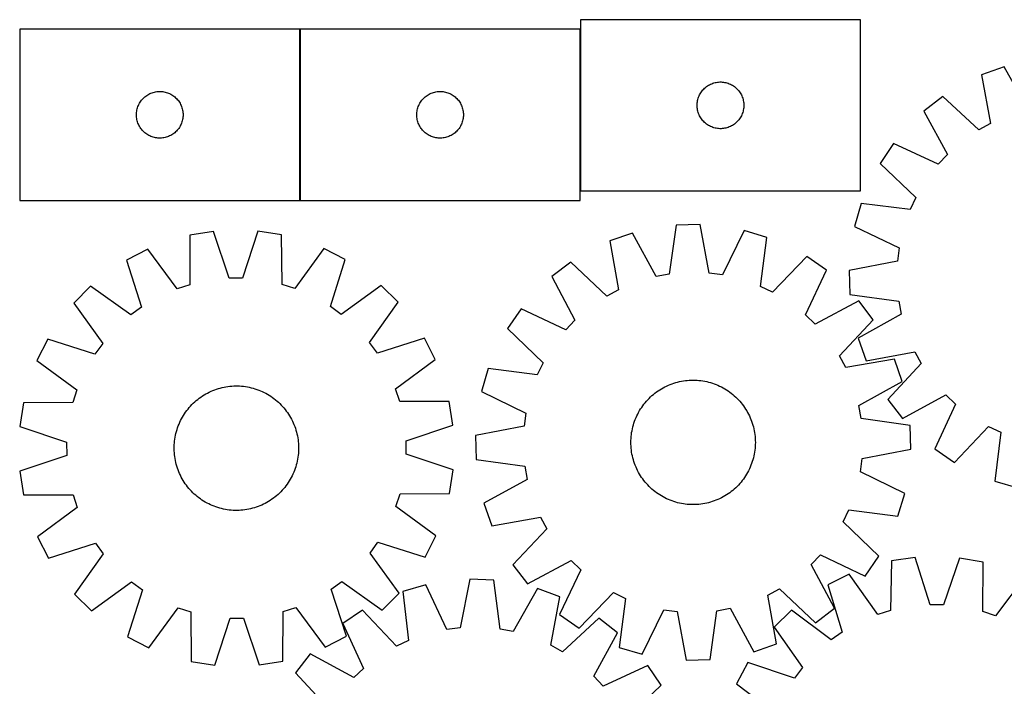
# Model space of a CAD drawing. Header units: millimetres. Extents: x 7 to 1490, y 7 to 2993.
# Tile 7 of 12: x 7 to 640, y 2565 to 2993. Entities that reach past the tile are written whole.
import ezdxf

# ---------------------------------------------------------------- set-up
doc = ezdxf.new("R2010")
doc.units = ezdxf.units.MM
doc.layers.add('COMMON', color=5, linetype='CONTINUOUS', true_color=0x0000ff)
doc.layers.add('CUT', color=7, linetype='CONTINUOUS', true_color=0x000000)

msp = doc.modelspace()

# ---------------------------------------------------------------- linework, layer by layer
at = {"layer": 'COMMON'}
msp.add_line((186.707968, 2877.387762), (186.707968, 2987.387762), dxfattribs=at)
at = {"layer": 'CUT'}
for p, q in [((547.0703, 2993.480536), (367.0703, 2993.480536)), ((367.0703, 2993.480536), (367.0703, 2883.480536)), ((547.0703, 2883.480536), (547.0703, 2993.480536)), ((186.607967, 2987.387762), (6.607967, 2987.387762)), ((6.607967, 2987.387762), (6.607967, 2877.387762)), ((186.607967, 2877.387762), (186.607967, 2987.387762)), ((366.807968, 2987.387762), (186.807968, 2987.387762)), ((186.807968, 2987.387762), (186.807968, 2877.387762)), ((366.807968, 2877.387762), (366.807968, 2987.387762)), ((639.405693, 2963.231743), (624.935662, 2958.002141)), ((654.89568, 2935.500262), (639.405693, 2963.231743)), ((624.935662, 2958.002141), (630.753803, 2926.775166)), ((446.8812, 2949.488816), (447.461402, 2949.998742)), ((447.461402, 2949.998742), (448.067086, 2950.478124)), ((448.067086, 2950.478124), (448.696644, 2950.925691)), ((448.696644, 2950.925691), (449.348408, 2951.340255)), ((449.348408, 2951.340255), (450.020649, 2951.720718)), ((450.020649, 2951.720718), (450.711584, 2952.06607)), ((450.711584, 2952.06607), (451.419382, 2952.375395)), ((451.419382, 2952.375395), (452.142164, 2952.647874)), ((452.142164, 2952.647874), (452.878015, 2952.882784)), ((452.878015, 2952.882784), (453.624984, 2953.079501)), ((453.624984, 2953.079501), (454.381089, 2953.237505)), ((454.381089, 2953.237505), (455.144325, 2953.356376)), ((455.144325, 2953.356376), (455.912668, 2953.435799)), ((455.912668, 2953.435799), (456.684081, 2953.475563)), ((456.684081, 2953.475563), (457.456519, 2953.475563)), ((457.456519, 2953.475563), (458.227932, 2953.435799)), ((458.227932, 2953.435799), (458.996275, 2953.356376)), ((458.996275, 2953.356376), (459.759511, 2953.237505)), ((459.759511, 2953.237505), (460.515616, 2953.079501)), ((460.515616, 2953.079501), (461.262584, 2952.882784)), ((461.262584, 2952.882784), (461.998436, 2952.647874)), ((461.998436, 2952.647874), (462.721218, 2952.375395)), ((462.721218, 2952.375395), (463.429016, 2952.06607)), ((463.429016, 2952.06607), (464.119951, 2951.720718)), ((464.119951, 2951.720718), (464.792192, 2951.340255)), ((464.792192, 2951.340255), (465.443956, 2950.925691)), ((465.443956, 2950.925691), (466.073514, 2950.478124)), ((466.073514, 2950.478124), (466.679198, 2949.998742)), ((466.679198, 2949.998742), (467.2594, 2949.488816)), ((85.865684, 2942.856925), (86.418867, 2943.396043)), ((86.418867, 2943.396043), (86.999069, 2943.905969)), ((86.999069, 2943.905969), (87.604753, 2944.385351)), ((87.604753, 2944.385351), (88.234311, 2944.832917)), ((88.234311, 2944.832917), (88.886075, 2945.247482)), ((88.886075, 2945.247482), (89.558316, 2945.627944)), ((89.558316, 2945.627944), (90.249251, 2945.973296)), ((90.249251, 2945.973296), (90.957048, 2946.282622)), ((90.957048, 2946.282622), (91.679831, 2946.555101)), ((91.679831, 2946.555101), (92.415682, 2946.79001)), ((92.415682, 2946.79001), (93.162651, 2946.986728)), ((93.162651, 2946.986728), (93.918755, 2947.144732)), ((93.918755, 2947.144732), (94.681991, 2947.263602)), ((94.681991, 2947.263602), (95.450335, 2947.343025)), ((95.450335, 2947.343025), (96.221748, 2947.382789)), ((96.221748, 2947.382789), (96.994186, 2947.382789)), ((96.994186, 2947.382789), (97.765599, 2947.343025)), ((97.765599, 2947.343025), (98.533942, 2947.263602)), ((98.533942, 2947.263602), (99.297178, 2947.144732)), ((99.297178, 2947.144732), (100.053283, 2946.986728)), ((100.053283, 2946.986728), (100.800251, 2946.79001)), ((100.800251, 2946.79001), (101.536103, 2946.555101)), ((101.536103, 2946.555101), (102.258885, 2946.282622)), ((102.258885, 2946.282622), (102.966683, 2945.973296)), ((102.966683, 2945.973296), (103.657618, 2945.627944)), ((103.657618, 2945.627944), (104.329859, 2945.247482)), ((104.329859, 2945.247482), (104.981623, 2944.832917)), ((104.981623, 2944.832917), (105.611181, 2944.385351)), ((105.611181, 2944.385351), (106.216864, 2943.905969)), ((106.216864, 2943.905969), (106.797067, 2943.396043)), ((106.797067, 2943.396043), (107.35025, 2942.856925)), ((266.065685, 2942.856925), (266.618868, 2943.396043)), ((266.618868, 2943.396043), (267.19907, 2943.905969)), ((267.19907, 2943.905969), (267.804754, 2944.385351)), ((267.804754, 2944.385351), (268.434312, 2944.832917)), ((268.434312, 2944.832917), (269.086076, 2945.247482)), ((269.086076, 2945.247482), (269.758317, 2945.627944)), ((269.758317, 2945.627944), (270.449252, 2945.973296)), ((270.449252, 2945.973296), (271.157049, 2946.282622)), ((271.157049, 2946.282622), (271.879832, 2946.555101)), ((271.879832, 2946.555101), (272.615683, 2946.79001)), ((272.615683, 2946.79001), (273.362652, 2946.986728)), ((273.362652, 2946.986728), (274.118756, 2947.144732)), ((274.118756, 2947.144732), (274.881992, 2947.263602)), ((274.881992, 2947.263602), (275.650336, 2947.343025)), ((275.650336, 2947.343025), (276.421749, 2947.382789)), ((276.421749, 2947.382789), (277.194187, 2947.382789)), ((277.194187, 2947.382789), (277.9656, 2947.343025)), ((277.9656, 2947.343025), (278.733943, 2947.263602)), ((278.733943, 2947.263602), (279.497179, 2947.144732)), ((279.497179, 2947.144732), (280.253284, 2946.986728)), ((280.253284, 2946.986728), (281.000252, 2946.79001)), ((281.000252, 2946.79001), (281.736104, 2946.555101)), ((281.736104, 2946.555101), (282.458886, 2946.282622)), ((282.458886, 2946.282622), (283.166684, 2945.973296)), ((283.166684, 2945.973296), (283.857619, 2945.627944)), ((283.857619, 2945.627944), (284.52986, 2945.247482)), ((284.52986, 2945.247482), (285.181624, 2944.832917)), ((285.181624, 2944.832917), (285.811182, 2944.385351)), ((285.811182, 2944.385351), (286.416865, 2943.905969)), ((286.416865, 2943.905969), (286.997068, 2943.396043)), ((286.997068, 2943.396043), (287.550251, 2942.856925)), ((442.780769, 2943.042258), (443.034548, 2943.771817)), ((443.034548, 2943.771817), (443.325546, 2944.487344)), ((443.325546, 2944.487344), (443.652994, 2945.186943)), ((443.652994, 2945.186943), (444.016021, 2945.868757)), ((444.016021, 2945.868757), (444.413667, 2946.530979)), ((444.413667, 2946.530979), (444.844875, 2947.171852)), ((444.844875, 2947.171852), (445.308503, 2947.789678)), ((445.308503, 2947.789678), (445.803321, 2948.382818)), ((445.803321, 2948.382818), (446.328017, 2948.949698)), ((446.328017, 2948.949698), (446.8812, 2949.488816)), ((467.2594, 2949.488816), (467.812583, 2948.949698)), ((467.812583, 2948.949698), (468.337279, 2948.382818)), ((468.337279, 2948.382818), (468.832097, 2947.789678)), ((468.832097, 2947.789678), (469.295725, 2947.171852)), ((469.295725, 2947.171852), (469.726933, 2946.530979)), ((469.726933, 2946.530979), (470.124579, 2945.868757)), ((470.124579, 2945.868757), (470.487606, 2945.186943)), ((470.487606, 2945.186943), (470.815054, 2944.487344)), ((470.815054, 2944.487344), (471.106052, 2943.771817)), ((471.106052, 2943.771817), (471.359831, 2943.042258)), ((599.943772, 2944.222762), (587.797991, 2934.777629)), ((623.245124, 2922.635225), (599.943772, 2944.222762)), ((82.318436, 2936.949485), (82.572215, 2937.679044)), ((82.572215, 2937.679044), (82.863213, 2938.394571)), ((82.863213, 2938.394571), (83.190661, 2939.094169)), ((83.190661, 2939.094169), (83.553688, 2939.775983)), ((83.553688, 2939.775983), (83.951333, 2940.438205)), ((83.951333, 2940.438205), (84.382542, 2941.079079)), ((84.382542, 2941.079079), (84.84617, 2941.696904)), ((84.84617, 2941.696904), (85.340988, 2942.290044)), ((85.340988, 2942.290044), (85.865684, 2942.856925)), ((107.35025, 2942.856925), (107.874946, 2942.290044)), ((107.874946, 2942.290044), (108.369764, 2941.696904)), ((108.369764, 2941.696904), (108.833392, 2941.079079)), ((108.833392, 2941.079079), (109.2646, 2940.438205)), ((109.2646, 2940.438205), (109.662245, 2939.775983)), ((109.662245, 2939.775983), (110.025273, 2939.094169)), ((110.025273, 2939.094169), (110.35272, 2938.394571)), ((110.35272, 2938.394571), (110.643719, 2937.679044)), ((110.643719, 2937.679044), (110.897498, 2936.949485)), ((262.518437, 2936.949485), (262.772216, 2937.679044)), ((262.772216, 2937.679044), (263.063214, 2938.394571)), ((263.063214, 2938.394571), (263.390662, 2939.094169)), ((263.390662, 2939.094169), (263.753689, 2939.775983)), ((263.753689, 2939.775983), (264.151334, 2940.438205)), ((264.151334, 2940.438205), (264.582543, 2941.079079)), ((264.582543, 2941.079079), (265.046171, 2941.696904)), ((265.046171, 2941.696904), (265.540989, 2942.290044)), ((265.540989, 2942.290044), (266.065685, 2942.856925)), ((287.550251, 2942.856925), (288.074947, 2942.290044)), ((288.074947, 2942.290044), (288.569765, 2941.696904)), ((288.569765, 2941.696904), (289.033393, 2941.079079)), ((289.033393, 2941.079079), (289.464601, 2940.438205)), ((289.464601, 2940.438205), (289.862246, 2939.775983)), ((289.862246, 2939.775983), (290.225274, 2939.094169)), ((290.225274, 2939.094169), (290.552721, 2938.394571)), ((290.552721, 2938.394571), (290.84372, 2937.679044)), ((290.84372, 2937.679044), (291.097499, 2936.949485)), ((442.0703, 2938.480536), (442.090189, 2939.252717)), ((442.090189, 2937.708354), (442.0703, 2938.480536)), ((442.090189, 2939.252717), (442.149802, 2940.022851)), ((442.149802, 2936.938221), (442.090189, 2937.708354)), ((442.149802, 2940.022851), (442.248982, 2940.788894)), ((442.248982, 2940.788894), (442.387465, 2941.548817)), ((442.387465, 2941.548817), (442.564884, 2942.300603)), ((442.564884, 2942.300603), (442.780769, 2943.042258)), ((471.359831, 2943.042258), (471.575716, 2942.300603)), ((471.575716, 2942.300603), (471.753135, 2941.548817)), ((471.753135, 2941.548817), (471.891618, 2940.788894)), ((471.891618, 2940.788894), (471.990798, 2940.022851)), ((471.990798, 2940.022851), (472.050411, 2939.252717)), ((472.050411, 2937.708354), (471.990798, 2936.938221)), ((472.050411, 2939.252717), (472.0703, 2938.480536)), ((472.0703, 2938.480536), (472.050411, 2937.708354)), ((81.607967, 2932.387762), (81.627855, 2933.159944)), ((81.627855, 2931.615581), (81.607967, 2932.387762)), ((81.627855, 2933.159944), (81.687469, 2933.930077)), ((81.687469, 2930.845447), (81.627855, 2931.615581)), ((81.687469, 2933.930077), (81.786648, 2934.696121)), ((81.786648, 2930.079404), (81.687469, 2930.845447)), ((81.786648, 2934.696121), (81.925132, 2935.456043)), ((81.925132, 2935.456043), (82.102551, 2936.207829)), ((82.102551, 2936.207829), (82.318436, 2936.949485)), ((110.897498, 2936.949485), (111.113383, 2936.207829)), ((111.113383, 2936.207829), (111.290802, 2935.456043)), ((111.290802, 2935.456043), (111.429285, 2934.696121)), ((111.429285, 2934.696121), (111.528465, 2933.930077)), ((111.528465, 2930.845447), (111.429285, 2930.079404)), ((111.528465, 2933.930077), (111.588078, 2933.159944)), ((111.588078, 2931.615581), (111.528465, 2930.845447)), ((111.588078, 2933.159944), (111.607967, 2932.387762)), ((111.607967, 2932.387762), (111.588078, 2931.615581)), ((261.807968, 2932.387762), (261.827856, 2933.159944)), ((261.827856, 2931.615581), (261.807968, 2932.387762)), ((261.827856, 2933.159944), (261.88747, 2933.930077)), ((261.88747, 2930.845447), (261.827856, 2931.615581)), ((261.88747, 2933.930077), (261.986649, 2934.696121)), ((261.986649, 2930.079404), (261.88747, 2930.845447)), ((261.986649, 2934.696121), (262.125133, 2935.456043)), ((262.125133, 2935.456043), (262.302552, 2936.207829)), ((262.302552, 2936.207829), (262.518437, 2936.949485)), ((291.097499, 2936.949485), (291.313384, 2936.207829)), ((291.313384, 2936.207829), (291.490803, 2935.456043)), ((291.490803, 2935.456043), (291.629286, 2934.696121)), ((291.629286, 2934.696121), (291.728466, 2933.930077)), ((291.728466, 2930.845447), (291.629286, 2930.079404)), ((291.728466, 2933.930077), (291.788079, 2933.159944)), ((291.788079, 2931.615581), (291.728466, 2930.845447)), ((291.788079, 2933.159944), (291.807968, 2932.387762)), ((291.807968, 2932.387762), (291.788079, 2931.615581)), ((442.248982, 2936.172177), (442.149802, 2936.938221)), ((442.387465, 2935.412255), (442.248982, 2936.172177)), ((442.564884, 2934.660469), (442.387465, 2935.412255)), ((442.780769, 2933.918813), (442.564884, 2934.660469)), ((443.034548, 2933.189254), (442.780769, 2933.918813)), ((443.325546, 2932.473727), (443.034548, 2933.189254)), ((443.652994, 2931.774129), (443.325546, 2932.473727)), ((444.016021, 2931.092315), (443.652994, 2931.774129)), ((444.413667, 2930.430093), (444.016021, 2931.092315)), ((470.124579, 2931.092315), (469.726933, 2930.430093)), ((470.487606, 2931.774129), (470.124579, 2931.092315)), ((470.815054, 2932.473727), (470.487606, 2931.774129)), ((471.106052, 2933.189254), (470.815054, 2932.473727)), ((471.359831, 2933.918813), (471.106052, 2933.189254)), ((471.575716, 2934.660469), (471.359831, 2933.918813)), ((471.753135, 2935.412255), (471.575716, 2934.660469)), ((471.891618, 2936.172177), (471.753135, 2935.412255)), ((471.990798, 2936.938221), (471.891618, 2936.172177)), ((587.797991, 2934.777629), (602.981038, 2906.876915)), ((81.925132, 2929.319481), (81.786648, 2930.079404)), ((82.102551, 2928.567695), (81.925132, 2929.319481)), ((82.318436, 2927.82604), (82.102551, 2928.567695)), ((82.572215, 2927.096481), (82.318436, 2927.82604)), ((82.863213, 2926.380954), (82.572215, 2927.096481)), ((83.190661, 2925.681355), (82.863213, 2926.380954)), ((83.553688, 2924.999541), (83.190661, 2925.681355)), ((83.951333, 2924.337319), (83.553688, 2924.999541)), ((109.662245, 2924.999541), (109.2646, 2924.337319)), ((110.025273, 2925.681355), (109.662245, 2924.999541)), ((110.35272, 2926.380954), (110.025273, 2925.681355)), ((110.643719, 2927.096481), (110.35272, 2926.380954)), ((110.897498, 2927.82604), (110.643719, 2927.096481)), ((111.113383, 2928.567695), (110.897498, 2927.82604)), ((111.290802, 2929.319481), (111.113383, 2928.567695)), ((111.429285, 2930.079404), (111.290802, 2929.319481)), ((262.125133, 2929.319481), (261.986649, 2930.079404)), ((262.302552, 2928.567695), (262.125133, 2929.319481)), ((262.518437, 2927.82604), (262.302552, 2928.567695)), ((262.772216, 2927.096481), (262.518437, 2927.82604)), ((263.063214, 2926.380954), (262.772216, 2927.096481)), ((263.390662, 2925.681355), (263.063214, 2926.380954)), ((263.753689, 2924.999541), (263.390662, 2925.681355)), ((264.151334, 2924.337319), (263.753689, 2924.999541)), ((289.862246, 2924.999541), (289.464601, 2924.337319)), ((290.225274, 2925.681355), (289.862246, 2924.999541)), ((290.552721, 2926.380954), (290.225274, 2925.681355)), ((290.84372, 2927.096481), (290.552721, 2926.380954)), ((291.097499, 2927.82604), (290.84372, 2927.096481)), ((291.313384, 2928.567695), (291.097499, 2927.82604)), ((291.490803, 2929.319481), (291.313384, 2928.567695)), ((291.629286, 2930.079404), (291.490803, 2929.319481)), ((444.844875, 2929.789219), (444.413667, 2930.430093)), ((445.308503, 2929.171393), (444.844875, 2929.789219)), ((445.803321, 2928.578254), (445.308503, 2929.171393)), ((446.328017, 2928.011373), (445.803321, 2928.578254)), ((446.8812, 2927.472255), (446.328017, 2928.011373)), ((447.461402, 2926.962329), (446.8812, 2927.472255)), ((448.067086, 2926.482947), (447.461402, 2926.962329)), ((448.696644, 2926.035381), (448.067086, 2926.482947)), ((449.348408, 2925.620816), (448.696644, 2926.035381)), ((450.020649, 2925.240354), (449.348408, 2925.620816)), ((450.711584, 2924.895002), (450.020649, 2925.240354)), ((451.419382, 2924.585676), (450.711584, 2924.895002)), ((452.142164, 2924.313197), (451.419382, 2924.585676)), ((462.721218, 2924.585676), (461.998436, 2924.313197)), ((463.429016, 2924.895002), (462.721218, 2924.585676)), ((464.119951, 2925.240354), (463.429016, 2924.895002)), ((464.792192, 2925.620816), (464.119951, 2925.240354)), ((465.443956, 2926.035381), (464.792192, 2925.620816)), ((466.073514, 2926.482947), (465.443956, 2926.035381)), ((466.679198, 2926.962329), (466.073514, 2926.482947)), ((467.2594, 2927.472255), (466.679198, 2926.962329)), ((467.812583, 2928.011373), (467.2594, 2927.472255)), ((468.337279, 2928.578254), (467.812583, 2928.011373)), ((468.832097, 2929.171393), (468.337279, 2928.578254)), ((469.295725, 2929.789219), (468.832097, 2929.171393)), ((469.726933, 2930.430093), (469.295725, 2929.789219)), ((630.753803, 2926.775166), (623.245124, 2922.635225)), ((84.382542, 2923.696446), (83.951333, 2924.337319)), ((84.84617, 2923.07862), (84.382542, 2923.696446)), ((85.340988, 2922.48548), (84.84617, 2923.07862)), ((85.865684, 2921.9186), (85.340988, 2922.48548)), ((86.418867, 2921.379482), (85.865684, 2921.9186)), ((86.999069, 2920.869556), (86.418867, 2921.379482)), ((87.604753, 2920.390174), (86.999069, 2920.869556)), ((88.234311, 2919.942607), (87.604753, 2920.390174)), ((88.886075, 2919.528043), (88.234311, 2919.942607)), ((89.558316, 2919.14758), (88.886075, 2919.528043)), ((90.249251, 2918.802228), (89.558316, 2919.14758)), ((90.957048, 2918.492903), (90.249251, 2918.802228)), ((91.679831, 2918.220424), (90.957048, 2918.492903)), ((92.415682, 2917.985514), (91.679831, 2918.220424)), ((101.536103, 2918.220424), (100.800251, 2917.985514)), ((102.258885, 2918.492903), (101.536103, 2918.220424)), ((102.966683, 2918.802228), (102.258885, 2918.492903)), ((103.657618, 2919.14758), (102.966683, 2918.802228)), ((104.329859, 2919.528043), (103.657618, 2919.14758)), ((104.981623, 2919.942607), (104.329859, 2919.528043)), ((105.611181, 2920.390174), (104.981623, 2919.942607)), ((106.216864, 2920.869556), (105.611181, 2920.390174)), ((106.797067, 2921.379482), (106.216864, 2920.869556)), ((107.35025, 2921.9186), (106.797067, 2921.379482)), ((107.874946, 2922.48548), (107.35025, 2921.9186)), ((108.369764, 2923.07862), (107.874946, 2922.48548)), ((108.833392, 2923.696446), (108.369764, 2923.07862)), ((109.2646, 2924.337319), (108.833392, 2923.696446)), ((264.582543, 2923.696446), (264.151334, 2924.337319)), ((265.046171, 2923.07862), (264.582543, 2923.696446)), ((265.540989, 2922.48548), (265.046171, 2923.07862)), ((266.065685, 2921.9186), (265.540989, 2922.48548)), ((266.618868, 2921.379482), (266.065685, 2921.9186)), ((267.19907, 2920.869556), (266.618868, 2921.379482)), ((267.804754, 2920.390174), (267.19907, 2920.869556)), ((268.434312, 2919.942607), (267.804754, 2920.390174)), ((269.086076, 2919.528043), (268.434312, 2919.942607)), ((269.758317, 2919.14758), (269.086076, 2919.528043)), ((270.449252, 2918.802228), (269.758317, 2919.14758)), ((271.157049, 2918.492903), (270.449252, 2918.802228)), ((271.879832, 2918.220424), (271.157049, 2918.492903)), ((272.615683, 2917.985514), (271.879832, 2918.220424)), ((281.736104, 2918.220424), (281.000252, 2917.985514)), ((282.458886, 2918.492903), (281.736104, 2918.220424)), ((283.166684, 2918.802228), (282.458886, 2918.492903)), ((283.857619, 2919.14758), (283.166684, 2918.802228)), ((284.52986, 2919.528043), (283.857619, 2919.14758)), ((285.181624, 2919.942607), (284.52986, 2919.528043)), ((285.811182, 2920.390174), (285.181624, 2919.942607)), ((286.416865, 2920.869556), (285.811182, 2920.390174)), ((286.997068, 2921.379482), (286.416865, 2920.869556)), ((287.550251, 2921.9186), (286.997068, 2921.379482)), ((288.074947, 2922.48548), (287.550251, 2921.9186)), ((288.569765, 2923.07862), (288.074947, 2922.48548)), ((289.033393, 2923.696446), (288.569765, 2923.07862)), ((289.464601, 2924.337319), (289.033393, 2923.696446)), ((452.878015, 2924.078288), (452.142164, 2924.313197)), ((453.624984, 2923.88157), (452.878015, 2924.078288)), ((454.381089, 2923.723566), (453.624984, 2923.88157)), ((455.144325, 2923.604696), (454.381089, 2923.723566)), ((455.912668, 2923.525273), (455.144325, 2923.604696)), ((456.684081, 2923.485509), (455.912668, 2923.525273)), ((457.456519, 2923.485509), (456.684081, 2923.485509)), ((458.227932, 2923.525273), (457.456519, 2923.485509)), ((458.996275, 2923.604696), (458.227932, 2923.525273)), ((459.759511, 2923.723566), (458.996275, 2923.604696)), ((460.515616, 2923.88157), (459.759511, 2923.723566)), ((461.262584, 2924.078288), (460.515616, 2923.88157)), ((461.998436, 2924.313197), (461.262584, 2924.078288)), ((93.162651, 2917.788797), (92.415682, 2917.985514)), ((93.918755, 2917.630793), (93.162651, 2917.788797)), ((94.681991, 2917.511922), (93.918755, 2917.630793)), ((95.450335, 2917.432499), (94.681991, 2917.511922)), ((96.221748, 2917.392735), (95.450335, 2917.432499)), ((96.994186, 2917.392735), (96.221748, 2917.392735)), ((97.765599, 2917.432499), (96.994186, 2917.392735)), ((98.533942, 2917.511922), (97.765599, 2917.432499)), ((99.297178, 2917.630793), (98.533942, 2917.511922)), ((100.053283, 2917.788797), (99.297178, 2917.630793)), ((100.800251, 2917.985514), (100.053283, 2917.788797)), ((273.362652, 2917.788797), (272.615683, 2917.985514)), ((274.118756, 2917.630793), (273.362652, 2917.788797)), ((274.881992, 2917.511922), (274.118756, 2917.630793)), ((275.650336, 2917.432499), (274.881992, 2917.511922)), ((276.421749, 2917.392735), (275.650336, 2917.432499)), ((277.194187, 2917.392735), (276.421749, 2917.392735)), ((277.9656, 2917.432499), (277.194187, 2917.392735)), ((278.733943, 2917.511922), (277.9656, 2917.432499)), ((279.497179, 2917.630793), (278.733943, 2917.511922)), ((280.253284, 2917.788797), (279.497179, 2917.630793)), ((281.000252, 2917.985514), (280.253284, 2917.788797)), ((568.287354, 2913.949742), (559.654736, 2901.213634)), ((597.119172, 2900.619288), (568.287354, 2913.949742)), ((602.981038, 2906.876915), (597.119172, 2900.619288)), ((559.654736, 2901.213634), (582.716467, 2879.370298)), ((367.0703, 2883.480536), (547.0703, 2883.480536)), ((6.607967, 2877.387762), (186.607967, 2877.387762)), ((186.807968, 2877.387762), (366.807968, 2877.387762)), ((547.535188, 2875.376018), (543.260754, 2860.595634)), ((579.075214, 2871.607525), (547.535188, 2875.376018)), ((582.716467, 2879.370298), (579.075214, 2871.607525)), ((428.554954, 2861.540461), (424.14139, 2830.084218)), ((443.936865, 2861.897367), (428.554954, 2861.540461)), ((449.80465, 2830.679682), (443.936865, 2861.897367)), ((115.994881, 2855.021744), (115.916048, 2823.257479)), ((131.184128, 2857.47477), (115.994881, 2855.021744)), ((141.257867, 2827.35012), (131.184128, 2857.47477)), ((159.722844, 2857.561398), (149.832172, 2827.376147)), ((174.926702, 2855.200628), (159.722844, 2857.561398)), ((175.19837, 2823.437427), (174.926702, 2855.200628)), ((400.478613, 2856.423345), (385.959837, 2851.330636)), ((415.706004, 2828.546808), (400.478613, 2856.423345)), ((472.220328, 2858.087966), (458.302265, 2829.535168)), ((486.959684, 2853.674132), (472.220328, 2858.087966)), ((543.260754, 2860.595634), (571.943726, 2846.947854)), ((385.959837, 2851.330636), (391.482801, 2820.050105)), ((482.893484, 2822.171104), (486.959684, 2853.674132)), ((88.879719, 2846.120408), (75.191913, 2839.093706)), ((107.769443, 2820.58312), (88.879719, 2846.120408)), ((202.095404, 2846.464068), (183.36106, 2820.812575)), ((215.825615, 2839.520593), (202.095404, 2846.464068)), ((571.943726, 2846.947854), (570.879517, 2838.439809)), ((75.191913, 2839.093706), (84.932637, 2808.859734)), ((206.268617, 2809.228043), (215.825615, 2839.520593)), ((360.838925, 2837.787903), (348.604482, 2828.4579)), ((383.935358, 2815.981264), (360.838925, 2837.787903)), ((512.681686, 2841.311106), (490.621522, 2818.456699)), ((525.335697, 2832.558589), (512.681686, 2841.311106)), ((570.879517, 2838.439809), (539.718642, 2832.277455)), ((424.14139, 2830.084218), (415.706004, 2828.546808)), ((458.302265, 2829.535168), (449.80465, 2830.679682)), ((511.733541, 2803.853953), (525.335697, 2832.558589)), ((539.718642, 2832.277455), (540.220804, 2816.899601)), ((115.916048, 2823.257479), (107.769443, 2820.58312)), ((149.832172, 2827.376147), (141.257867, 2827.35012)), ((183.36106, 2820.812575), (175.19837, 2823.437427)), ((348.604482, 2828.4579), (363.523349, 2800.415037)), ((52.154526, 2822.248987), (41.308019, 2811.336432)), ((78.011177, 2803.798829), (52.154526, 2822.248987)), ((238.96484, 2822.816039), (213.220673, 2804.20925)), ((249.877394, 2811.969533), (238.96484, 2822.816039)), ((391.482801, 2820.050105), (383.935358, 2815.981264)), ((490.621522, 2818.456699), (482.893484, 2822.171104)), ((540.220804, 2816.899601), (571.717327, 2812.783317)), ((41.308019, 2811.336432), (59.914809, 2785.592265)), ((231.427236, 2786.112882), (249.877394, 2811.969533)), ((545.97839, 2812.852116), (517.935527, 2797.933249)), ((555.308393, 2800.617673), (545.97839, 2812.852116)), ((571.717327, 2812.783317), (573.334335, 2804.362826)), ((84.932637, 2808.859734), (78.011177, 2803.798829)), ((213.220673, 2804.20925), (206.268617, 2809.228043)), ((328.89801, 2807.815207), (320.145493, 2795.161197)), ((357.602645, 2794.213051), (328.89801, 2807.815207)), ((573.334335, 2804.362826), (545.602854, 2788.872839)), ((363.523349, 2800.415037), (357.602645, 2794.213051)), ((517.935527, 2797.933249), (511.733541, 2803.853953)), ((533.501753, 2777.521241), (555.308393, 2800.617673)), ((320.145493, 2795.161197), (342.999899, 2773.101032)), ((24.603466, 2788.197207), (17.659991, 2774.466996)), ((54.896016, 2778.640209), (24.603466, 2788.197207)), ((59.914809, 2785.592265), (54.896016, 2778.640209)), ((236.488142, 2779.191422), (231.427236, 2786.112882)), ((266.722114, 2788.932145), (236.488142, 2779.191422)), ((273.748816, 2775.24434), (266.722114, 2788.932145)), ((545.602854, 2788.872839), (550.832456, 2774.402808)), ((550.832456, 2774.402808), (582.059432, 2780.22095)), ((582.059432, 2780.22095), (586.199372, 2772.712271)), ((17.659991, 2774.466996), (43.311484, 2755.732652)), ((248.211528, 2756.354616), (273.748816, 2775.24434)), ((342.999899, 2773.101032), (339.285494, 2765.372995)), ((537.570595, 2769.973797), (533.501753, 2777.521241)), ((568.851126, 2775.496762), (537.570595, 2769.973797)), ((586.199372, 2772.712271), (564.611835, 2749.410919)), ((573.943835, 2760.977985), (568.851126, 2775.496762)), ((307.782466, 2769.439194), (303.368632, 2754.699838)), ((339.285494, 2765.372995), (307.782466, 2769.439194)), ((425.952695, 2759.608203), (427.14168, 2760.014801)), ((427.14168, 2760.014801), (428.342849, 2760.383852)), ((428.342849, 2760.383852), (429.555018, 2760.714991)), ((429.555018, 2760.714991), (430.776991, 2761.007891)), ((430.776991, 2761.007891), (432.00756, 2761.262264)), ((432.00756, 2761.262264), (433.245513, 2761.477858)), ((433.245513, 2761.477858), (434.489626, 2761.65446)), ((434.489626, 2761.65446), (435.738673, 2761.791897)), ((435.738673, 2761.791897), (436.99142, 2761.890033)), ((436.99142, 2761.890033), (438.246632, 2761.94877)), ((438.246632, 2761.94877), (439.50307, 2761.968052)), ((439.50307, 2761.968052), (440.759493, 2761.947858)), ((440.759493, 2761.947858), (442.014662, 2761.888209)), ((442.014662, 2761.888209), (443.267337, 2761.789163)), ((443.267337, 2761.789163), (444.516284, 2761.650819)), ((444.516284, 2761.650819), (445.760269, 2761.473313)), ((445.760269, 2761.473313), (446.998064, 2761.25682)), ((446.998064, 2761.25682), (448.228449, 2761.001554)), ((448.228449, 2761.001554), (449.450208, 2760.707766)), ((449.450208, 2760.707766), (450.662136, 2760.375747)), ((450.662136, 2760.375747), (451.863038, 2760.005824)), ((451.863038, 2760.005824), (453.051727, 2759.598362)), ((546.067298, 2745.750595), (573.943835, 2760.977985)), ((43.311484, 2755.732652), (40.686632, 2747.569962)), ((126.225538, 2753.088178), (127.329596, 2753.68823)), ((127.329596, 2753.68823), (128.451958, 2754.253306)), ((128.451958, 2754.253306), (129.591515, 2754.782849)), ((129.591515, 2754.782849), (130.747143, 2755.276337)), ((130.747143, 2755.276337), (131.917702, 2755.733281)), ((131.917702, 2755.733281), (133.102036, 2756.153233)), ((133.102036, 2756.153233), (134.298977, 2756.535776)), ((134.298977, 2756.535776), (135.507344, 2756.880533)), ((135.507344, 2756.880533), (136.725943, 2757.187165)), ((136.725943, 2757.187165), (137.953572, 2757.455369)), ((137.953572, 2757.455369), (139.18902, 2757.684879)), ((139.18902, 2757.684879), (140.431068, 2757.87547)), ((140.431068, 2757.87547), (141.678489, 2758.026952)), ((141.678489, 2758.026952), (142.930053, 2758.139178)), ((142.930053, 2758.139178), (144.184524, 2758.212036)), ((144.184524, 2758.212036), (145.440665, 2758.245454)), ((145.440665, 2758.245454), (146.697236, 2758.239399)), ((146.697236, 2758.239399), (147.952997, 2758.193877)), ((147.952997, 2758.193877), (149.206708, 2758.108934)), ((149.206708, 2758.108934), (150.457132, 2757.984652)), ((150.457132, 2757.984652), (151.703035, 2757.821155)), ((151.703035, 2757.821155), (152.943189, 2757.618603)), ((152.943189, 2757.618603), (154.176367, 2757.377198)), ((154.176367, 2757.377198), (155.401355, 2757.097176)), ((155.401355, 2757.097176), (156.616943, 2756.778815)), ((156.616943, 2756.778815), (157.82193, 2756.422429)), ((157.82193, 2756.422429), (159.015129, 2756.028368)), ((159.015129, 2756.028368), (160.195361, 2755.597023)), ((160.195361, 2755.597023), (161.361462, 2755.128819)), ((161.361462, 2755.128819), (162.512281, 2754.624218)), ((162.512281, 2754.624218), (163.646683, 2754.083717)), ((163.646683, 2754.083717), (164.763547, 2753.507851)), ((164.763547, 2753.507851), (165.861771, 2752.897188)), ((250.885887, 2748.20801), (248.211528, 2756.354616)), ((303.368632, 2754.699838), (331.921431, 2740.781775)), ((414.002778, 2752.797841), (414.983741, 2753.583156)), ((414.983741, 2753.583156), (415.988887, 2754.33727)), ((415.988887, 2754.33727), (417.017224, 2755.05944)), ((417.017224, 2755.05944), (418.067738, 2755.748952)), ((418.067738, 2755.748952), (419.139392, 2756.405127)), ((419.139392, 2756.405127), (420.231127, 2757.027317)), ((420.231127, 2757.027317), (421.341868, 2757.614907)), ((421.341868, 2757.614907), (422.470517, 2758.167319)), ((422.470517, 2758.167319), (423.61596, 2758.684006)), ((423.61596, 2758.684006), (424.777068, 2759.164459)), ((424.777068, 2759.164459), (425.952695, 2759.608203)), ((453.051727, 2759.598362), (454.227031, 2759.153764)), ((454.227031, 2759.153764), (455.38779, 2758.672468)), ((455.38779, 2758.672468), (456.532858, 2758.154949)), ((456.532858, 2758.154949), (457.661105, 2757.601718)), ((457.661105, 2757.601718), (458.771419, 2757.013321)), ((458.771419, 2757.013321), (459.862702, 2756.390339)), ((459.862702, 2756.390339), (460.933879, 2755.733386)), ((460.933879, 2755.733386), (461.983891, 2755.04311)), ((461.983891, 2755.04311), (463.011704, 2754.320194)), ((463.011704, 2754.320194), (464.016302, 2753.56535)), ((464.016302, 2753.56535), (464.996694, 2752.779323)), ((8.92343, 2747.298295), (6.562661, 2732.094436)), ((40.686632, 2747.569962), (8.92343, 2747.298295)), ((118.178457, 2747.106675), (119.098603, 2747.962443)), ((119.098603, 2747.962443), (120.045174, 2748.788886)), ((120.045174, 2748.788886), (121.017238, 2749.585189)), ((121.017238, 2749.585189), (122.013835, 2750.350566)), ((122.013835, 2750.350566), (123.033981, 2751.084261)), ((123.033981, 2751.084261), (124.07667, 2751.785551)), ((124.07667, 2751.785551), (125.140872, 2752.453743)), ((125.140872, 2752.453743), (126.225538, 2753.088178)), ((165.861771, 2752.897188), (166.940272, 2752.252329)), ((166.940272, 2752.252329), (167.997985, 2751.573913)), ((167.997985, 2751.573913), (169.033867, 2750.862607)), ((169.033867, 2750.862607), (170.046896, 2750.119115)), ((170.046896, 2750.119115), (171.03607, 2749.34417)), ((171.03607, 2749.34417), (172.000415, 2748.538536)), ((172.000415, 2748.538536), (172.938979, 2747.703009)), ((172.938979, 2747.703009), (173.850834, 2746.838413)), ((282.650152, 2748.129178), (250.885887, 2748.20801)), ((285.103178, 2732.939931), (282.650152, 2748.129178)), ((407.891248, 2746.495812), (408.677275, 2747.476204)), ((408.677275, 2747.476204), (409.493709, 2748.431423)), ((409.493709, 2748.431423), (410.339744, 2749.360525)), ((410.339744, 2749.360525), (411.214546, 2750.262595)), ((411.214546, 2750.262595), (412.11725, 2751.136741)), ((412.11725, 2751.136741), (413.046967, 2751.982101)), ((413.046967, 2751.982101), (414.002778, 2752.797841)), ((464.996694, 2752.779323), (465.951913, 2751.962889)), ((465.951913, 2751.962889), (466.881015, 2751.116854)), ((466.881015, 2751.116854), (467.783085, 2750.242053)), ((467.783085, 2750.242053), (468.657231, 2749.339348)), ((468.657231, 2749.339348), (469.502591, 2748.409631)), ((469.502591, 2748.409631), (470.318331, 2747.45382)), ((470.318331, 2747.45382), (471.103645, 2746.472857)), ((564.611835, 2749.410919), (574.056968, 2737.265137)), ((574.056968, 2737.265137), (601.957682, 2752.448185)), ((601.957682, 2752.448185), (608.215309, 2746.586319)), ((112.550146, 2740.369578), (113.261452, 2741.40546)), ((113.261452, 2741.40546), (114.004944, 2742.418488)), ((114.004944, 2742.418488), (114.779889, 2743.407662)), ((114.779889, 2743.407662), (115.585523, 2744.372007)), ((115.585523, 2744.372007), (116.42105, 2745.310571)), ((116.42105, 2745.310571), (117.285646, 2746.222427)), ((117.285646, 2746.222427), (118.178457, 2747.106675)), ((173.850834, 2746.838413), (174.735083, 2745.945602)), ((174.735083, 2745.945602), (175.590851, 2745.025456)), ((175.590851, 2745.025456), (176.417294, 2744.078884)), ((176.417294, 2744.078884), (177.213597, 2743.10682)), ((177.213597, 2743.10682), (177.978974, 2742.110224)), ((177.978974, 2742.110224), (178.712669, 2741.090078)), ((178.712669, 2741.090078), (179.413959, 2740.047389)), ((403.85488, 2740.140616), (404.443277, 2741.250929)), ((404.443277, 2741.250929), (405.066259, 2742.342212)), ((405.066259, 2742.342212), (405.723212, 2743.413389)), ((405.723212, 2743.413389), (406.413488, 2744.463402)), ((406.413488, 2744.463402), (407.136404, 2745.491214)), ((407.136404, 2745.491214), (407.891248, 2746.495812)), ((471.103645, 2746.472857), (471.85776, 2745.467711)), ((471.85776, 2745.467711), (472.579929, 2744.439374)), ((472.579929, 2744.439374), (473.269442, 2743.38886)), ((473.269442, 2743.38886), (473.925617, 2742.317207)), ((473.925617, 2742.317207), (474.547807, 2741.225471)), ((474.547807, 2741.225471), (475.135397, 2740.114731)), ((547.604708, 2737.315208), (546.067298, 2745.750595)), ((608.215309, 2746.586319), (594.884855, 2717.7545)), ((108.99524, 2733.733055), (109.499841, 2734.883874)), ((109.499841, 2734.883874), (110.040342, 2736.018275)), ((110.040342, 2736.018275), (110.616208, 2737.135139)), ((110.616208, 2737.135139), (111.226871, 2738.233363)), ((111.226871, 2738.233363), (111.87173, 2739.311864)), ((111.87173, 2739.311864), (112.550146, 2740.369578)), ((179.413959, 2740.047389), (180.082151, 2738.983187)), ((180.082151, 2738.983187), (180.716586, 2737.898521)), ((180.716586, 2737.898521), (181.316637, 2736.794463)), ((181.316637, 2736.794463), (181.881714, 2735.672101)), ((181.881714, 2735.672101), (182.411257, 2734.532544)), ((182.411257, 2734.532544), (182.904744, 2733.376916)), ((331.921431, 2740.781775), (330.776916, 2732.28416)), ((401.450775, 2734.342548), (401.858236, 2735.531237)), ((401.858236, 2735.531237), (402.302834, 2736.706541)), ((402.302834, 2736.706541), (402.78413, 2737.8673)), ((402.78413, 2737.8673), (403.301649, 2739.012368)), ((403.301649, 2739.012368), (403.85488, 2740.140616)), ((475.135397, 2740.114731), (475.687808, 2738.986082)), ((475.687808, 2738.986082), (476.204495, 2737.840638)), ((476.204495, 2737.840638), (476.684948, 2736.67953)), ((476.684948, 2736.67953), (477.128693, 2735.503903)), ((477.128693, 2735.503903), (477.535291, 2734.314919)), ((579.06095, 2732.901644), (547.604708, 2737.315208)), ((6.562661, 2732.094436), (36.747912, 2722.203764)), ((107.026883, 2727.772947), (107.345244, 2728.988535)), ((107.345244, 2728.988535), (107.70163, 2730.193522)), ((107.70163, 2730.193522), (108.095691, 2731.386721)), ((108.095691, 2731.386721), (108.527036, 2732.566954)), ((108.527036, 2732.566954), (108.99524, 2733.733055)), ((182.904744, 2733.376916), (183.361689, 2732.206357)), ((183.361689, 2732.206357), (183.781641, 2731.022022)), ((183.781641, 2731.022022), (184.164184, 2729.825081)), ((184.164184, 2729.825081), (184.508941, 2728.616715)), ((184.508941, 2728.616715), (184.815573, 2727.398116)), ((254.978528, 2722.866191), (285.103178, 2732.939931)), ((330.776916, 2732.28416), (299.559232, 2726.416375)), ((399.805779, 2726.995794), (399.983285, 2728.239779)), ((399.983285, 2728.239779), (400.199778, 2729.477575)), ((400.199778, 2729.477575), (400.455045, 2730.707959)), ((400.455045, 2730.707959), (400.748832, 2731.929718)), ((400.748832, 2731.929718), (401.080852, 2733.141647)), ((401.080852, 2733.141647), (401.450775, 2734.342548)), ((477.535291, 2734.314919), (477.904341, 2733.113749)), ((477.904341, 2733.113749), (478.23548, 2731.90158)), ((478.23548, 2731.90158), (478.528381, 2730.679608)), ((478.528381, 2730.679608), (478.782753, 2729.449038)), ((478.782753, 2729.449038), (478.998347, 2728.211086)), ((478.998347, 2728.211086), (479.17495, 2726.966972)), ((579.417856, 2717.519734), (579.06095, 2732.901644)), ((607.620963, 2709.121882), (629.464299, 2732.183613)), ((629.464299, 2732.183613), (637.227072, 2728.54236)), ((637.227072, 2728.54236), (633.458579, 2697.002335)), ((36.747912, 2722.203764), (36.773939, 2713.62946)), ((106.015125, 2721.5783), (106.139407, 2722.828724)), ((106.139407, 2722.828724), (106.302904, 2724.074627)), ((106.302904, 2724.074627), (106.505456, 2725.314781)), ((106.505456, 2725.314781), (106.746861, 2726.54796)), ((106.746861, 2726.54796), (107.026883, 2727.772947)), ((184.815573, 2727.398116), (185.083777, 2726.170487)), ((185.083777, 2726.170487), (185.313287, 2724.935039)), ((185.313287, 2724.935039), (185.503877, 2723.692991)), ((185.503877, 2723.692991), (185.65536, 2722.44557)), ((185.65536, 2722.44557), (185.767586, 2721.194006)), ((255.004555, 2714.291887), (254.978528, 2722.866191)), ((299.559232, 2726.416375), (299.916138, 2711.034465)), ((399.488547, 2721.98258), (399.50874, 2723.239003)), ((399.507828, 2720.726143), (399.488547, 2721.98258)), ((399.50874, 2723.239003), (399.56839, 2724.494172)), ((399.56839, 2724.494172), (399.667435, 2725.746848)), ((399.667435, 2725.746848), (399.805779, 2726.995794)), ((479.17495, 2726.966972), (479.312387, 2725.717925)), ((479.312387, 2725.717925), (479.410523, 2724.465178)), ((479.410523, 2724.465178), (479.46926, 2723.209966)), ((479.488541, 2721.953529), (479.468348, 2720.697106)), ((479.46926, 2723.209966), (479.488541, 2721.953529)), ((105.878605, 2717.812257), (105.88466, 2719.068828)), ((105.912023, 2716.556116), (105.878605, 2717.812257)), ((105.88466, 2719.068828), (105.930182, 2720.324589)), ((105.984881, 2715.301645), (105.912023, 2716.556116)), ((105.930182, 2720.324589), (106.015125, 2721.5783)), ((185.822285, 2716.171062), (185.737342, 2714.917351)), ((185.767586, 2721.194006), (185.840444, 2719.939535)), ((185.867807, 2717.426823), (185.822285, 2716.171062)), ((185.840444, 2719.939535), (185.873862, 2718.683394)), ((185.873862, 2718.683394), (185.867807, 2717.426823)), ((399.566565, 2719.470931), (399.507828, 2720.726143)), ((399.664701, 2718.218183), (399.566565, 2719.470931)), ((399.802138, 2716.969136), (399.664701, 2718.218183)), ((399.978741, 2715.725023), (399.802138, 2716.969136)), ((400.194335, 2714.487071), (399.978741, 2715.725023)), ((478.993803, 2715.696329), (478.77731, 2714.458534)), ((479.171309, 2716.940314), (478.993803, 2715.696329)), ((479.309653, 2718.189261), (479.171309, 2716.940314)), ((479.408698, 2719.441937), (479.309653, 2718.189261)), ((479.468348, 2720.697106), (479.408698, 2719.441937)), ((548.200171, 2711.651948), (579.417856, 2717.519734)), ((594.884855, 2717.7545), (607.620963, 2709.121882)), ((36.773939, 2713.62946), (6.649289, 2703.55572)), ((106.097106, 2714.050081), (105.984881, 2715.301645)), ((106.248589, 2712.80266), (106.097106, 2714.050081)), ((106.43918, 2711.560612), (106.248589, 2712.80266)), ((106.66869, 2710.325164), (106.43918, 2711.560612)), ((106.936894, 2709.097535), (106.66869, 2710.325164)), ((185.005606, 2709.947691), (184.725584, 2708.722704)), ((185.247011, 2711.18087), (185.005606, 2709.947691)), ((185.449563, 2712.421024), (185.247011, 2711.18087)), ((185.61306, 2713.666927), (185.449563, 2712.421024)), ((185.737342, 2714.917351), (185.61306, 2713.666927)), ((285.189806, 2704.401215), (255.004555, 2714.291887)), ((299.916138, 2711.034465), (331.37238, 2706.6209)), ((400.448707, 2713.256501), (400.194335, 2714.487071)), ((400.741608, 2712.034529), (400.448707, 2713.256501)), ((401.072747, 2710.82236), (400.741608, 2712.034529)), ((401.441797, 2709.62119), (401.072747, 2710.82236)), ((401.848395, 2708.432205), (401.441797, 2709.62119)), ((477.526313, 2709.593561), (477.118852, 2708.404872)), ((477.896236, 2710.794462), (477.526313, 2709.593561)), ((478.228255, 2712.00639), (477.896236, 2710.794462)), ((478.522043, 2713.228149), (478.228255, 2712.00639)), ((478.77731, 2714.458534), (478.522043, 2713.228149)), ((547.055657, 2703.154333), (548.200171, 2711.651948)), ((6.649289, 2703.55572), (9.102315, 2688.366473)), ((107.243525, 2707.878936), (106.936894, 2709.097535)), ((107.588283, 2706.67057), (107.243525, 2707.878936)), ((107.970826, 2705.473629), (107.588283, 2706.67057)), ((108.390777, 2704.289294), (107.970826, 2705.473629)), ((108.847722, 2703.118735), (108.390777, 2704.289294)), ((109.34121, 2701.963107), (108.847722, 2703.118735)), ((183.225431, 2703.928697), (182.757227, 2702.762596)), ((183.656776, 2705.10893), (183.225431, 2703.928697)), ((184.050837, 2706.302129), (183.656776, 2705.10893)), ((184.407223, 2707.507116), (184.050837, 2706.302129)), ((184.725584, 2708.722704), (184.407223, 2707.507116)), ((282.829036, 2689.197356), (285.189806, 2704.401215)), ((331.37238, 2706.6209), (332.90979, 2698.185514)), ((402.29214, 2707.256579), (401.848395, 2708.432205)), ((402.772593, 2706.095471), (402.29214, 2707.256579)), ((403.28928, 2704.950027), (402.772593, 2706.095471)), ((403.841691, 2703.821378), (403.28928, 2704.950027)), ((404.429281, 2702.710638), (403.841691, 2703.821378)), ((475.122208, 2703.795493), (474.533811, 2702.68518)), ((475.675439, 2704.923741), (475.122208, 2703.795493)), ((476.192958, 2706.068809), (475.675439, 2704.923741)), ((476.674254, 2707.229568), (476.192958, 2706.068809)), ((477.118852, 2708.404872), (476.674254, 2707.229568)), ((575.608456, 2689.23627), (547.055657, 2703.154333)), ((109.870753, 2700.82355), (109.34121, 2701.963107)), ((110.435829, 2699.701188), (109.870753, 2700.82355)), ((111.035881, 2698.59713), (110.435829, 2699.701188)), ((111.670316, 2697.512464), (111.035881, 2698.59713)), ((112.338508, 2696.448262), (111.670316, 2697.512464)), ((179.880737, 2697.183787), (179.202321, 2696.126073)), ((180.525595, 2698.262288), (179.880737, 2697.183787)), ((181.136259, 2699.360512), (180.525595, 2698.262288)), ((181.712125, 2700.477376), (181.136259, 2699.360512)), ((182.252626, 2701.611777), (181.712125, 2700.477376)), ((182.757227, 2702.762596), (182.252626, 2701.611777)), ((332.90979, 2698.185514), (305.033253, 2682.958123)), ((405.051471, 2701.618902), (404.429281, 2702.710638)), ((405.707646, 2700.547248), (405.051471, 2701.618902)), ((406.397159, 2699.496735), (405.707646, 2700.547248)), ((407.119328, 2698.468397), (406.397159, 2699.496735)), ((407.873443, 2697.463251), (407.119328, 2698.468397)), ((408.658757, 2696.482289), (407.873443, 2697.463251)), ((471.08584, 2697.440296), (470.299813, 2696.459904)), ((471.840684, 2698.444894), (471.08584, 2697.440296)), ((472.5636, 2699.472707), (471.840684, 2698.444894)), ((473.253876, 2700.52272), (472.5636, 2699.472707)), ((473.910829, 2701.593896), (473.253876, 2700.52272)), ((474.533811, 2702.68518), (473.910829, 2701.593896)), ((633.458579, 2697.002335), (648.238964, 2692.727901)), ((113.039798, 2695.405573), (112.338508, 2696.448262)), ((113.773493, 2694.385427), (113.039798, 2695.405573)), ((114.53887, 2693.388831), (113.773493, 2694.385427)), ((115.335173, 2692.416767), (114.53887, 2693.388831)), ((116.161616, 2691.470195), (115.335173, 2692.416767)), ((117.017384, 2690.550049), (116.161616, 2691.470195)), ((117.901632, 2689.657238), (117.017384, 2690.550049)), ((174.466821, 2690.273224), (173.57401, 2689.388976)), ((175.331417, 2691.18508), (174.466821, 2690.273224)), ((176.166944, 2692.123644), (175.331417, 2691.18508)), ((176.972577, 2693.087989), (176.166944, 2692.123644)), ((177.747523, 2694.077163), (176.972577, 2693.087989)), ((178.491015, 2695.090191), (177.747523, 2694.077163)), ((179.202321, 2696.126073), (178.491015, 2695.090191)), ((409.474497, 2695.526477), (408.658757, 2696.482289)), ((410.319857, 2694.596761), (409.474497, 2695.526477)), ((411.194003, 2693.694056), (410.319857, 2694.596761)), ((412.096073, 2692.819255), (411.194003, 2693.694056)), ((413.025175, 2691.973219), (412.096073, 2692.819255)), ((413.980394, 2691.156786), (413.025175, 2691.973219)), ((414.960786, 2690.370759), (413.980394, 2691.156786)), ((415.965384, 2689.615915), (414.960786, 2690.370759)), ((463.993347, 2690.352953), (462.988201, 2689.598839)), ((464.97431, 2691.138268), (463.993347, 2690.352953)), ((465.930121, 2691.954008), (464.97431, 2691.138268)), ((466.859838, 2692.799368), (465.930121, 2691.954008)), ((467.762542, 2693.673514), (466.859838, 2692.799368)), ((468.637344, 2694.575583), (467.762542, 2693.673514)), ((469.483379, 2695.504686), (468.637344, 2694.575583)), ((470.299813, 2696.459904), (469.483379, 2695.504686)), ((9.102315, 2688.366473), (40.86658, 2688.287641)), ((40.86658, 2688.287641), (43.540939, 2680.141035)), ((118.813488, 2688.792642), (117.901632, 2689.657238)), ((119.752052, 2687.957115), (118.813488, 2688.792642)), ((120.716397, 2687.151481), (119.752052, 2687.957115)), ((121.705571, 2686.376536), (120.716397, 2687.151481)), ((122.718599, 2685.633044), (121.705571, 2686.376536)), ((123.754481, 2684.921738), (122.718599, 2685.633044)), ((124.812195, 2684.243322), (123.754481, 2684.921738)), ((125.890696, 2683.598463), (124.812195, 2684.243322)), ((166.611595, 2684.041908), (165.526929, 2683.407473)), ((167.675797, 2684.7101), (166.611595, 2684.041908)), ((168.718485, 2685.41139), (167.675797, 2684.7101)), ((169.738632, 2686.145085), (168.718485, 2685.41139)), ((170.735228, 2686.910462), (169.738632, 2686.145085)), ((171.707292, 2687.706765), (170.735228, 2686.910462)), ((172.653864, 2688.533208), (171.707292, 2687.706765)), ((173.57401, 2689.388976), (172.653864, 2688.533208)), ((248.440982, 2680.762999), (251.065835, 2688.925689)), ((251.065835, 2688.925689), (282.829036, 2689.197356)), ((416.993196, 2688.892998), (415.965384, 2689.615915)), ((418.043209, 2688.202723), (416.993196, 2688.892998)), ((419.114386, 2687.54577), (418.043209, 2688.202723)), ((420.205669, 2686.922787), (419.114386, 2687.54577)), ((421.315983, 2686.33439), (420.205669, 2686.922787)), ((422.44423, 2685.781159), (421.315983, 2686.33439)), ((423.589298, 2685.263641), (422.44423, 2685.781159)), ((424.750057, 2684.782345), (423.589298, 2685.263641)), ((425.925361, 2684.337746), (424.750057, 2684.782345)), ((427.11405, 2683.930285), (425.925361, 2684.337746)), ((428.314952, 2683.560362), (427.11405, 2683.930285)), ((451.835408, 2683.921308), (450.634239, 2683.552257)), ((453.024393, 2684.327906), (451.835408, 2683.921308)), ((454.20002, 2684.77165), (453.024393, 2684.327906)), ((455.361128, 2685.252103), (454.20002, 2684.77165)), ((456.506571, 2685.76879), (455.361128, 2685.252103)), ((457.63522, 2686.321201), (456.506571, 2685.76879)), ((458.745961, 2686.908792), (457.63522, 2686.321201)), ((459.837696, 2687.530981), (458.745961, 2686.908792)), ((460.90935, 2688.187156), (459.837696, 2687.530981)), ((461.959864, 2688.876669), (460.90935, 2688.187156)), ((462.988201, 2689.598839), (461.959864, 2688.876669)), ((571.194622, 2674.496914), (575.608456, 2689.23627)), ((43.540939, 2680.141035), (18.003651, 2661.251311)), ((126.98892, 2682.9878), (125.890696, 2683.598463)), ((128.105784, 2682.411934), (126.98892, 2682.9878)), ((129.240185, 2681.871433), (128.105784, 2682.411934)), ((130.391004, 2681.366832), (129.240185, 2681.871433)), ((131.557105, 2680.898628), (130.391004, 2681.366832)), ((132.737338, 2680.467283), (131.557105, 2680.898628)), ((133.930536, 2680.073222), (132.737338, 2680.467283)), ((135.135524, 2679.716836), (133.930536, 2680.073222)), ((136.351112, 2679.398475), (135.135524, 2679.716836)), ((137.576099, 2679.118453), (136.351112, 2679.398475)), ((138.809278, 2678.877048), (137.576099, 2679.118453)), ((140.049431, 2678.674496), (138.809278, 2678.877048)), ((141.295335, 2678.510999), (140.049431, 2678.674496)), ((142.545759, 2678.386717), (141.295335, 2678.510999)), ((143.79947, 2678.301774), (142.545759, 2678.386717)), ((145.055231, 2678.256252), (143.79947, 2678.301774)), ((146.311802, 2678.250197), (145.055231, 2678.256252)), ((147.567943, 2678.283615), (146.311802, 2678.250197)), ((148.822414, 2678.356473), (147.567943, 2678.283615)), ((150.073978, 2678.468699), (148.822414, 2678.356473)), ((151.321399, 2678.620181), (150.073978, 2678.468699)), ((152.563447, 2678.810772), (151.321399, 2678.620181)), ((153.798895, 2679.040282), (152.563447, 2678.810772)), ((155.026524, 2679.308486), (153.798895, 2679.040282)), ((156.245123, 2679.615118), (155.026524, 2679.308486)), ((157.453489, 2679.959875), (156.245123, 2679.615118)), ((158.65043, 2680.342418), (157.453489, 2679.959875)), ((159.834765, 2680.76237), (158.65043, 2680.342418)), ((161.005324, 2681.219314), (159.834765, 2680.76237)), ((162.160952, 2681.712802), (161.005324, 2681.219314)), ((163.300509, 2682.242345), (162.160952, 2681.712802)), ((164.422871, 2682.807421), (163.300509, 2682.242345)), ((165.526929, 2683.407473), (164.422871, 2682.807421)), ((274.092476, 2662.028655), (248.440982, 2680.762999)), ((305.033253, 2682.958123), (310.125962, 2668.439347)), ((429.52688, 2683.228343), (428.314952, 2683.560362)), ((430.748639, 2682.934555), (429.52688, 2683.228343)), ((431.979024, 2682.679289), (430.748639, 2682.934555)), ((433.216819, 2682.462796), (431.979024, 2682.679289)), ((434.460804, 2682.285289), (433.216819, 2682.462796)), ((435.709751, 2682.146945), (434.460804, 2682.285289)), ((436.962426, 2682.0479), (435.709751, 2682.146945)), ((438.217595, 2681.988251), (436.962426, 2682.0479)), ((439.474018, 2681.968057), (438.217595, 2681.988251)), ((440.730456, 2681.987338), (439.474018, 2681.968057)), ((441.985668, 2682.046076), (440.730456, 2681.987338)), ((443.238415, 2682.144211), (441.985668, 2682.046076)), ((444.487462, 2682.281648), (443.238415, 2682.144211)), ((445.731575, 2682.458251), (444.487462, 2682.281648)), ((446.969528, 2682.673845), (445.731575, 2682.458251)), ((448.200097, 2682.928218), (446.969528, 2682.673845)), ((449.42207, 2683.221118), (448.200097, 2682.928218)), ((450.634239, 2683.552257), (449.42207, 2683.221118)), ((535.977189, 2670.835076), (539.691594, 2678.563114)), ((539.691594, 2678.563114), (571.194622, 2674.496914)), ((310.125962, 2668.439347), (341.406493, 2673.962311)), ((341.406493, 2673.962311), (345.475335, 2666.414868)), ((345.475335, 2666.414868), (323.668695, 2643.318435)), ((558.831595, 2648.774912), (535.977189, 2670.835076)), ((18.003651, 2661.251311), (25.030353, 2647.563506)), ((267.149, 2648.298444), (274.092476, 2662.028655)), ((25.030353, 2647.563506), (55.264325, 2657.304229)), ((55.264325, 2657.304229), (60.32523, 2650.382769)), ((231.837658, 2650.903386), (236.856451, 2657.855442)), ((236.856451, 2657.855442), (267.149, 2648.298444)), ((60.32523, 2650.382769), (41.875072, 2624.526118)), ((250.444447, 2625.159219), (231.837658, 2650.903386)), ((332.998698, 2631.083992), (361.041561, 2646.002859)), ((361.041561, 2646.002859), (367.243547, 2640.082155)), ((515.453739, 2643.521071), (521.374443, 2649.723058)), ((521.374443, 2649.723058), (550.079078, 2636.120901)), ((550.079078, 2636.120901), (558.831595, 2648.774912)), ((582.310095, 2647.999799), (567.082278, 2645.798864)), ((591.88315, 2617.71232), (582.310095, 2647.999799)), ((610.846327, 2647.6134), (600.456708, 2617.596229)), ((626.008968, 2645.000959), (610.846327, 2647.6134)), ((323.668695, 2643.318435), (332.998698, 2631.083992)), ((367.243547, 2640.082155), (353.641391, 2611.37752)), ((530.372606, 2615.478208), (515.453739, 2643.521071)), ((567.082278, 2645.798864), (566.476979, 2614.040269)), ((625.754139, 2613.237618), (626.008968, 2645.000959)), ((295.952891, 2634.039788), (289.753666, 2602.886227)), ((311.330139, 2633.519429), (295.952891, 2634.039788)), ((315.409149, 2602.018057), (311.330139, 2633.519429)), ((539.823305, 2637.348171), (526.020916, 2630.549303)), ((558.287167, 2611.501304), (539.823305, 2637.348171)), ((653.029134, 2635.815291), (633.872203, 2610.477834)), ((52.787627, 2613.679612), (78.531794, 2632.286401)), ((85.48385, 2627.267608), (75.926852, 2596.975058)), ((78.531794, 2632.286401), (85.48385, 2627.267608)), ((206.81983, 2627.635917), (213.74129, 2632.696822)), ((216.560553, 2597.401945), (206.81983, 2627.635917)), ((213.74129, 2632.696822), (239.597941, 2614.246664)), ((267.63054, 2630.531189), (252.845108, 2626.274249)), ((281.244368, 2601.832087), (267.63054, 2630.531189)), ((339.350512, 2628.104217), (323.82772, 2600.391086)), ((353.814345, 2622.857495), (339.350512, 2628.104217)), ((487.494287, 2623.886004), (495.04173, 2627.954845)), ((495.04173, 2627.954845), (518.138163, 2606.148205)), ((526.020916, 2630.549303), (535.259188, 2600.158037)), ((41.875072, 2624.526118), (52.787627, 2613.679612)), ((239.597941, 2614.246664), (250.444447, 2625.159219)), ((252.845108, 2626.274249), (256.576274, 2594.729786)), ((347.959254, 2591.637427), (353.814345, 2622.857495)), ((366.295402, 2602.625003), (388.355566, 2625.47941)), ((388.355566, 2625.47941), (396.083604, 2621.765005)), ((396.083604, 2621.765005), (392.017404, 2590.261977)), ((493.017251, 2592.605473), (487.494287, 2623.886004)), ((89.657063, 2590.031583), (108.391407, 2615.683076)), ((108.391407, 2615.683076), (116.554097, 2613.058224)), ((175.836418, 2613.238172), (183.983024, 2615.912531)), ((183.983024, 2615.912531), (202.872748, 2590.375243)), ((406.75676, 2585.848143), (420.674823, 2614.400941)), ((420.674823, 2614.400941), (429.172438, 2613.256427)), ((454.835698, 2613.851891), (463.271084, 2615.3893)), ((463.271084, 2615.3893), (478.498475, 2587.512763)), ((518.138163, 2606.148205), (530.372606, 2615.478208)), ((600.456708, 2617.596229), (591.88315, 2617.71232)), ((116.554097, 2613.058224), (116.825764, 2581.295023)), ((132.029623, 2578.934253), (141.920295, 2609.119504)), ((141.920295, 2609.119504), (150.494599, 2609.145531)), ((150.494599, 2609.145531), (160.568339, 2579.020881)), ((175.757586, 2581.473907), (175.836418, 2613.238172)), ((226.993168, 2614.185286), (214.246853, 2605.567745)), ((248.809198, 2591.097722), (226.993168, 2614.185286)), ((353.641391, 2611.37752), (366.295402, 2602.625003)), ((378.789911, 2609.048551), (355.463029, 2587.488603)), ((390.924507, 2599.589052), (378.789911, 2609.048551)), ((429.172438, 2613.256427), (435.040223, 2582.038742)), ((450.422134, 2582.395648), (454.835698, 2613.851891)), ((502.7075, 2614.08873), (491.681613, 2603.35745)), ((528.254797, 2595.212546), (502.7075, 2614.08873)), ((566.476979, 2614.040269), (558.287167, 2611.501304)), ((633.872203, 2610.477834), (625.754139, 2613.237618)), ((214.246853, 2605.567745), (227.543179, 2576.720172)), ((289.753666, 2602.886227), (281.244368, 2601.832087)), ((323.82772, 2600.391086), (315.409149, 2602.018057)), ((491.681613, 2603.35745), (509.85915, 2577.308421)), ((75.926852, 2596.975058), (89.657063, 2590.031583)), ((202.872748, 2590.375243), (216.560553, 2597.401945)), ((375.708453, 2571.706325), (390.924507, 2599.589052)), ((535.259188, 2600.158037), (528.254797, 2595.212546)), ((256.576274, 2594.729786), (248.809198, 2591.097722)), ((355.463029, 2587.488603), (347.959254, 2591.637427)), ((392.017404, 2590.261977), (406.75676, 2585.848143)), ((478.498475, 2587.512763), (493.017251, 2592.605473)), ((193.395893, 2586.081769), (183.936393, 2573.947173)), ((221.278619, 2570.865715), (193.395893, 2586.081769)), ((116.825764, 2581.295023), (132.029623, 2578.934253)), ((160.568339, 2579.020881), (175.757586, 2581.473907)), ((227.543179, 2576.720172), (221.278619, 2570.865715)), ((410.410483, 2578.738091), (381.56291, 2565.441765)), ((419.028023, 2565.991776), (410.410483, 2578.738091)), ((435.040223, 2582.038742), (450.422134, 2582.395648)), ((474.595834, 2580.498273), (467.425741, 2566.885033)), ((504.725819, 2570.440504), (474.595834, 2580.498273)), ((509.85915, 2577.308421), (504.725819, 2570.440504)), ((183.936393, 2573.947173), (205.496341, 2550.620291)), ((381.56291, 2565.441765), (375.708453, 2571.706325)), ((395.94046, 2544.175746), (419.028023, 2565.991776)), ((467.425741, 2566.885033), (492.763198, 2547.728102))]:
    msp.add_line(p, q, dxfattribs=at)

doc.saveas('drawing.dxf')
